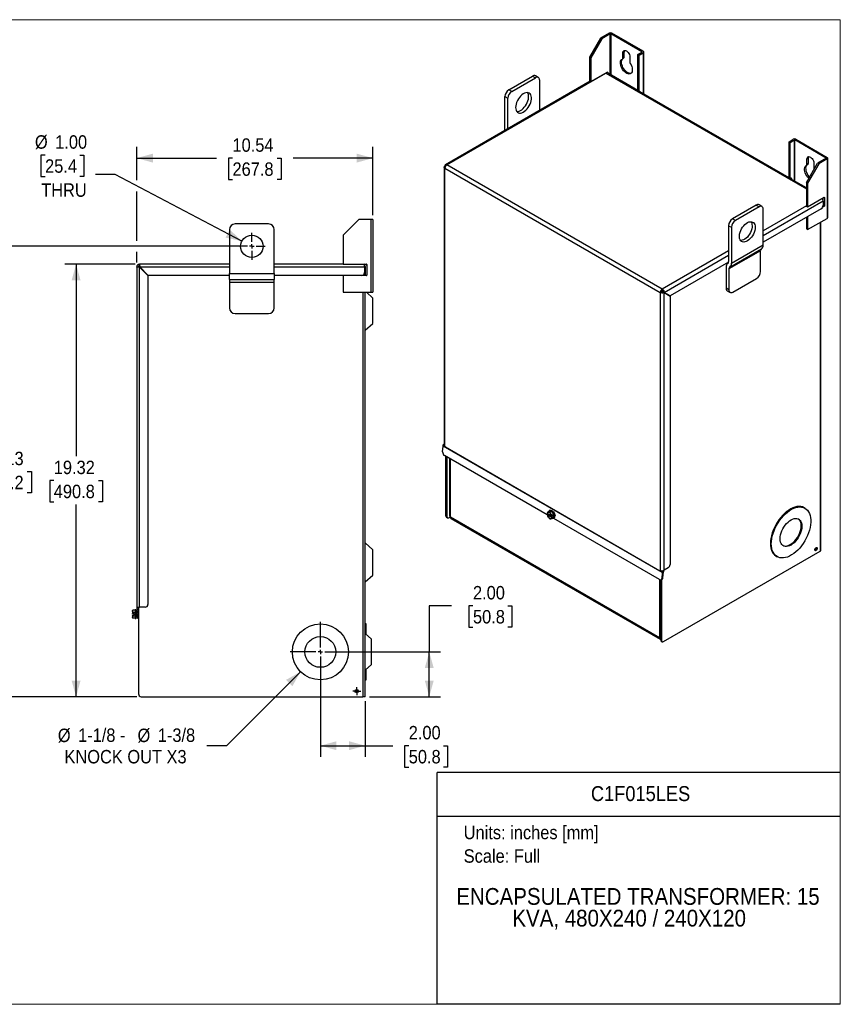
# Model space of a CAD drawing. Header units: inches. Extents: x 0 to 68, y 0 to 44.
# Tile 2 of 2: x 31.3 to 68, y 0 to 44. Entities that reach past the tile are written whole.
import ezdxf
from ezdxf.enums import TextEntityAlignment as Align

# ---------------------------------------------------------------- set-up
doc = ezdxf.new("R2010")
doc.units = ezdxf.units.IN
doc.header["$LTSCALE"] = 4
doc.header["$MEASUREMENT"] = 0
doc.linetypes.add('SLD-Center', pattern=[0.75, 0.6, -0.05, 0.05, -0.05])
doc.linetypes.add('SLD-Solid', pattern=[0])
doc.layers.add('CENTER', color=40, linetype='SLD-Center')
doc.layers.add('SLD-DEFPOINTS', color=7, linetype='Continuous')
doc.layers.add('DIMENSIONS', color=140, linetype='SLD-Solid', lineweight=25)
doc.layers.add('TEXT', color=140, linetype='SLD-Solid', lineweight=25)
doc.styles.add('SLDTEXTSTYLE0', font='GOTHIC.TTF', dxfattribs={"width": 0.913})
doc.dimstyles.new('SLDDIMSTYLE0', dxfattribs={"dimtxt": 0.6, "dimasz": 0.72, "dimexe": 0, "dimexo": 0.0625, "dimgap": 0.15, "dimtad": 0, "dimtih": 1, "dimtoh": 1, "dimrnd": 1e-09, "dimzin": 4, "dimdsep": 46, "dimtxsty": 'SLDTEXTSTYLE0', "dimsah": 1, "dimcen": 0.09, "dimadec": 0, "dimazin": 1, "dimtfac": 1, "dimtofl": 0, "dimtmove": 0, "dimatfit": 3, "dimfxl": 0, "dimfrac": 2, "dimtolj": 1, "dimtzin": 12, "dimarcsym": 0})
doc.dimstyles.new('SLDDIMSTYLE1', dxfattribs={"dimtxt": 0.6, "dimasz": 0.72, "dimexe": 0, "dimexo": 0.0625, "dimgap": 0.15, "dimtad": 0, "dimtih": 1, "dimtoh": 1, "dimrnd": 1e-09, "dimzin": 12, "dimdsep": 46, "dimtxsty": 'SLDTEXTSTYLE0', "dimsah": 1, "dimcen": 0.09, "dimadec": 0, "dimazin": 3, "dimtfac": 1, "dimtofl": 0, "dimtmove": 0, "dimatfit": 3, "dimfxl": 0, "dimfrac": 2, "dimtolj": 1, "dimtzin": 12, "dimarcsym": 0})
doc.dimstyles.new('SLDDIMSTYLE4', dxfattribs={"dimtxt": 0.6, "dimasz": 0.72, "dimexe": 0, "dimexo": 0.0625, "dimgap": 0.15, "dimtad": 0, "dimtih": 1, "dimtoh": 1, "dimrnd": 1e-09, "dimzin": 4, "dimdsep": 46, "dimtxsty": 'SLDTEXTSTYLE0', "dimsah": 1, "dimcen": 0, "dimadec": 0, "dimazin": 1, "dimtfac": 1, "dimtofl": 0, "dimtmove": 0, "dimatfit": 3, "dimfxl": 0, "dimfrac": 2, "dimtolj": 1, "dimtzin": 12, "dimarcsym": 0})
doc.dimstyles.new('SLDDIMSTYLE5', dxfattribs={"dimtxt": 0.6, "dimasz": 0.72, "dimexe": 0, "dimexo": 0.0625, "dimgap": 0.15, "dimtad": 0, "dimtih": 1, "dimtoh": 1, "dimrnd": 1e-09, "dimzin": 12, "dimdsep": 46, "dimtxsty": 'SLDTEXTSTYLE0', "dimsah": 1, "dimcen": 0, "dimadec": 0, "dimazin": 3, "dimtfac": 1, "dimtofl": 0, "dimtmove": 0, "dimatfit": 3, "dimfxl": 0, "dimfrac": 2, "dimtolj": 1, "dimtzin": 12, "dimarcsym": 0})

# ---------------------------------------------------------------- blocks, each defined once
blk = doc.blocks.new('Block2')
at = {"color": 7, "linetype": 'SLD-Solid', "lineweight": 18}
for p, q in [((68, 44), (0, 44)), ((0, 0), (0, 44)), ((68, 0), (68, 44)), ((68, 0), (0, 0))]:
    blk.add_line(p, q, dxfattribs=at)
blk = doc.blocks.new('SW_NOTE_0')
at = {"layer": 'TEXT', "color": 0, "insert": (0, 0.766), "char_height": 0.6, "attachment_point": 1, "style": 'SLDTEXTSTYLE0'}
blk.add_mtext('Units: inches [mm]', dxfattribs=at)
blk = doc.blocks.new('SW_NOTE_0_1')
at = {"layer": 'TEXT', "color": 0, "insert": (0, 0.766), "char_height": 0.6, "attachment_point": 1, "style": 'SLDTEXTSTYLE0'}
blk.add_mtext('Scale: Full', dxfattribs=at)
blk = doc.blocks.new('Block1')
at = {"color": 140, "linetype": 'SLD-Solid', "lineweight": 18}
blk.add_line((68, 0), (68, 10.356), dxfattribs=at)
at = {"layer": 'TEXT'}
for p, q in [((68, 10.356), (50, 10.356)), ((50, 0), (50, 10.356)), ((50, 8.409), (68, 8.409)), ((68, 0), (50, 0))]:
    blk.add_line(p, q, dxfattribs=at)
for name, p in [('SW_NOTE_0', (51.179, 7.213)), ('SW_NOTE_0_1', (51.179, 6.161))]:
    blk.add_blockref(name, p, dxfattribs=at)
at = {"layer": 'TEXT', "color": 140, "style": 'SLDTEXTSTYLE0', "width": 0.913}
for tag, height, p in [('AUTOATTR0', 0.667, (56.862, 8.882)), ('AUTOATTR1_0', 0.75, (50.848, 4.221)), ('AUTOATTR1_1', 0.75, (53.351, 3.251))]:
    blk.add_attdef(tag, text='', height=height, dxfattribs=at).set_placement(p, align=Align.BOTTOM_LEFT)
blk = doc.blocks.new('_D_11')
at = {"layer": 'DIMENSIONS'}
for p, q in [((50.641, 17.81), (49.641, 17.81)), ((49.641, 17.81), (49.641, 15.747)), ((51.594, 17.806), (51.411, 17.806)), ((51.411, 17.806), (51.411, 16.853)), ((53.145, 17.806), (53.328, 17.806)), ((53.328, 17.806), (53.328, 16.853)), ((51.411, 16.853), (51.594, 16.853)), ((53.328, 16.853), (53.145, 16.853)), ((44.977, 15.747), (50.141, 15.747)), ((49.641, 13.747), (49.641, 15.747)), ((46.977, 13.747), (50.141, 13.747))]:
    blk.add_line(p, q, dxfattribs=at)
for points in [[(49.641, 15.747), (49.441, 15.027), (49.841, 15.027)], [(49.641, 13.747), (49.841, 14.467), (49.441, 14.467)]]:
    blk.add_solid(points, dxfattribs=at)
at = {"layer": 'DIMENSIONS', "char_height": 0.6, "attachment_point": 1, "style": 'SLDTEXTSTYLE0'}
for s, insert in [('2.00', (51.594, 18.694)), ('50.8', (51.594, 17.619))]:
    blk.add_mtext(s, dxfattribs=dict(at, insert=insert))
blk = doc.blocks.new('_D_12')
at = {"layer": 'DIMENSIONS'}
for p, q in [((44.777, 15.547), (44.777, 11.056)), ((46.777, 13.547), (46.777, 11.056)), ((44.777, 11.556), (46.777, 11.556)), ((46.777, 11.556), (48.015, 11.556)), ((48.724, 11.552), (48.541, 11.552)), ((48.541, 11.552), (48.541, 10.599)), ((50.275, 11.552), (50.458, 11.552)), ((50.458, 11.552), (50.458, 10.599)), ((48.541, 10.599), (48.724, 10.599)), ((50.458, 10.599), (50.275, 10.599))]:
    blk.add_line(p, q, dxfattribs=at)
for points in [[(44.777, 11.556), (45.497, 11.356), (45.497, 11.756)], [(46.777, 11.556), (46.057, 11.756), (46.057, 11.356)]]:
    blk.add_solid(points, dxfattribs=at)
at = {"layer": 'DIMENSIONS', "char_height": 0.6, "attachment_point": 1, "style": 'SLDTEXTSTYLE0'}
for s, insert in [('2.00', (48.724, 12.44)), ('50.8', (48.724, 11.366))]:
    blk.add_mtext(s, dxfattribs=dict(at, insert=insert))
blk = doc.blocks.new('_D_13')
at = {"layer": 'DIMENSIONS'}
for p, q in [((36.5, 33.072), (33.367, 33.072)), ((33.867, 33.072), (33.867, 24.489)), ((32.87, 23.405), (32.687, 23.405)), ((32.687, 23.405), (32.687, 22.452)), ((34.865, 23.405), (35.048, 23.405)), ((35.048, 23.405), (35.048, 22.452)), ((32.687, 22.452), (32.87, 22.452)), ((35.048, 22.452), (34.865, 22.452)), ((33.867, 13.747), (33.867, 22.331)), ((36.577, 13.747), (33.367, 13.747))]:
    blk.add_line(p, q, dxfattribs=at)
for points in [[(33.867, 33.072), (33.667, 32.352), (34.067, 32.352)], [(33.867, 13.747), (34.067, 14.467), (33.667, 14.467)]]:
    blk.add_solid(points, dxfattribs=at)
at = {"layer": 'DIMENSIONS', "char_height": 0.6, "attachment_point": 1, "style": 'SLDTEXTSTYLE0'}
for s, insert in [('19.32', (32.87, 24.293)), ('490.8', (32.87, 23.219))]:
    blk.add_mtext(s, dxfattribs=dict(at, insert=insert))
blk = doc.blocks.new('_D_14')
at = {"layer": 'DIMENSIONS'}
for p, q in [((32.481, 37.947), (32.298, 37.947)), ((32.298, 37.947), (32.298, 36.994)), ((34.032, 37.947), (34.215, 37.947)), ((34.215, 37.947), (34.215, 36.994)), ((32.298, 36.994), (32.481, 36.994)), ((34.215, 36.994), (34.032, 36.994)), ((35.61, 37.082), (34.735, 37.082)), ((41.274, 34.105), (35.61, 37.082))]:
    blk.add_line(p, q, dxfattribs=at)
blk.add_solid([(41.274, 34.105), (40.73, 34.617), (40.544, 34.263)], dxfattribs=at)
at = {"layer": 'DIMENSIONS', "char_height": 0.6, "attachment_point": 1, "style": 'SLDTEXTSTYLE0'}
for s, insert in [('%%c', (32.028, 38.835)), ('1.00', (32.933, 38.835)), ('25.4', (32.481, 37.761)), ('THRU', (32.308, 36.686))]:
    blk.add_mtext(s, dxfattribs=dict(at, insert=insert))
blk = doc.blocks.new('_D_15')
at = {"layer": 'DIMENSIONS'}
for p, q in [((41.517, 33.872), (30.188, 33.872)), ((30.688, 33.872), (30.688, 24.889)), ((29.691, 23.805), (29.508, 23.805)), ((29.508, 23.805), (29.508, 22.853)), ((31.686, 23.805), (31.868, 23.805)), ((31.868, 23.805), (31.868, 22.853)), ((29.508, 22.853), (29.691, 22.853)), ((30.688, 13.747), (30.688, 22.731)), ((31.868, 22.853), (31.686, 22.853)), ((36.577, 13.747), (30.188, 13.747))]:
    blk.add_line(p, q, dxfattribs=at)
for points in [[(30.688, 33.872), (30.488, 33.152), (30.888, 33.152)], [(30.688, 13.747), (30.888, 14.467), (30.488, 14.467)]]:
    blk.add_solid(points, dxfattribs=at)
at = {"layer": 'DIMENSIONS', "char_height": 0.6, "attachment_point": 1, "style": 'SLDTEXTSTYLE0'}
for s, insert in [('20.13', (29.691, 24.693)), ('511.2', (29.691, 23.619))]:
    blk.add_mtext(s, dxfattribs=dict(at, insert=insert))
blk = doc.blocks.new('_D_16')
at = {"layer": 'DIMENSIONS'}
for p, q in [((36.577, 36.824), (36.577, 38.314)), ((47.122, 35.272), (47.122, 38.314)), ((36.577, 37.814), (40.143, 37.814)), ((40.852, 37.809), (40.669, 37.809)), ((40.669, 37.809), (40.669, 36.857)), ((42.847, 37.809), (43.03, 37.809)), ((43.03, 37.809), (43.03, 36.857)), ((47.122, 37.814), (43.556, 37.814)), ((40.669, 36.857), (40.852, 36.857)), ((43.03, 36.857), (42.847, 36.857)), ((36.577, 34.122), (36.577, 36.324)), ((36.577, 33.149), (36.577, 33.622))]:
    blk.add_line(p, q, dxfattribs=at)
for points in [[(36.577, 37.814), (37.297, 37.614), (37.297, 38.014)], [(47.122, 37.814), (46.402, 38.014), (46.402, 37.614)]]:
    blk.add_solid(points, dxfattribs=at)
at = {"layer": 'DIMENSIONS', "char_height": 0.6, "attachment_point": 1, "style": 'SLDTEXTSTYLE0'}
for s, insert in [('10.54', (40.852, 38.698)), ('267.8', (40.852, 37.623))]:
    blk.add_mtext(s, dxfattribs=dict(at, insert=insert))
blk = doc.blocks.new('_D_17')
at = {"layer": 'DIMENSIONS'}
for p, q in [((43.893, 14.863), (40.586, 11.556)), ((40.586, 11.556), (39.711, 11.556))]:
    blk.add_line(p, q, dxfattribs=at)
blk.add_solid([(43.893, 14.863), (43.242, 14.496), (43.525, 14.213)], dxfattribs=at)
at = {"layer": 'DIMENSIONS', "char_height": 0.6, "attachment_point": 1, "style": 'SLDTEXTSTYLE0'}
for s, insert in [('%%c', (33.051, 12.318)), ('1-1/8 - ', (33.955, 12.327)), ('%%c', (36.61, 12.318)), ('1-3/8', (37.515, 12.327)), ('KNOCK OUT X3', (33.348, 11.366))]:
    blk.add_mtext(s, dxfattribs=dict(at, insert=insert))
blk = doc.blocks.new('SW_CENTERMARKSYMBOL_5')
at = {"layer": 'CENTER', "color": 0}
for p, q in [((-0.1, 0), (-0.178125, 0)), ((0, 0), (-0.1, 0)), ((0, 0.1), (0, 0.178125)), ((0, 0), (0, 0.1)), ((0, 0), (0, -0.1)), ((0, 0), (0.1, 0)), ((0.1, 0), (0.178125, 0)), ((0, -0.1), (0, -0.178125))]:
    blk.add_line(p, q, dxfattribs=at)
blk = doc.blocks.new('SW_CENTERMARKSYMBOL_6')
at = {"layer": 'CENTER', "color": 0}
for p, q in [((0, 0.2), (0, 1.35)), ((-0.2, 0), (-1.35, 0)), ((0, 0), (-0.1, 0)), ((0, 0), (0, 0.1)), ((0, 0), (0, -0.1)), ((0, 0), (0.1, 0)), ((0.2, 0), (1.35, 0)), ((0, -0.2), (0, -1.35))]:
    blk.add_line(p, q, dxfattribs=at)
blk = doc.blocks.new('SW_CENTERMARKSYMBOL_7')
at = {"layer": 'CENTER', "color": 0}
for p, q in [((0, 0.2), (0, 0.6)), ((-0.2, 0), (-0.6, 0)), ((0, 0), (-0.1, 0)), ((0, 0), (0, 0.1)), ((0, 0), (0, -0.1)), ((0, 0), (0.1, 0)), ((0.2, 0), (0.6, 0)), ((0, -0.2), (0, -0.6))]:
    blk.add_line(p, q, dxfattribs=at)

msp = doc.modelspace()

# ---------------------------------------------------------------- linework, layer by layer
for p, q in [((57.296, 43.18), (56.801, 42.323)), ((57.348, 43.15), (56.853, 42.292)), ((57.676, 43.399), (57.296, 43.18)), ((57.348, 43.15), (57.296, 43.18)), ((57.728, 43.369), (57.348, 43.15)), ((57.728, 41.543), (57.728, 43.369)), ((59.143, 42.563), (57.746, 43.369)), ((57.746, 43.369), (57.746, 41.533)), ((59.195, 42.593), (57.799, 43.399)), ((56.801, 42.323), (56.853, 42.292)), ((56.801, 42.323), (56.801, 41.261)), ((56.853, 42.292), (56.853, 41.231)), ((58.271, 42.245), (58.324, 42.275)), ((58.342, 42.547), (58.289, 42.517)), ((58.289, 42.283), (58.289, 42.517)), ((58.342, 42.314), (58.289, 42.283)), ((58.342, 42.314), (58.342, 42.547)), ((58.6, 42.337), (58.6, 42.104)), ((58.961, 42.447), (59.143, 42.553)), ((59.013, 42.417), (58.961, 42.447)), ((58.961, 40.814), (58.961, 42.447)), ((59.013, 42.417), (59.195, 42.522)), ((59.013, 40.784), (59.013, 42.417)), ((59.143, 42.553), (59.143, 42.563)), ((59.195, 42.522), (59.195, 40.696)), ((59.221, 40.682), (59.221, 42.558)), ((50.43, 37.512), (57.535, 41.614)), ((53.196, 40.869), (54.257, 41.481)), ((53.323, 40.795), (54.384, 41.408)), ((54.257, 41.481), (54.384, 41.408)), ((54.509, 41.42), (54.382, 41.493)), ((56.853, 41.231), (57.591, 41.656)), ((57.535, 41.614), (57.525, 41.619)), ((57.535, 41.614), (66.488, 36.445)), ((57.547, 41.631), (57.547, 41.619)), ((57.591, 41.656), (57.599, 41.651)), ((58.961, 40.832), (57.596, 41.62)), ((57.599, 41.651), (57.599, 41.618)), ((56.827, 41.246), (50.372, 37.52)), ((54.561, 41.306), (54.561, 39.938)), ((56.801, 41.261), (56.853, 41.231)), ((53.02, 40.562), (53.146, 40.489)), ((53.02, 39.048), (53.02, 40.562)), ((53.146, 39.121), (53.146, 40.489)), ((53.323, 40.795), (53.196, 40.869)), ((59.013, 40.784), (58.961, 40.814)), ((59.013, 40.784), (59.058, 40.809)), ((65.714, 36.934), (59.029, 40.793)), ((59.058, 40.809), (59.066, 40.804)), ((59.066, 40.771), (59.066, 40.804)), ((65.714, 38.549), (65.896, 38.654)), ((65.714, 38.549), (65.766, 38.518)), ((65.714, 36.916), (65.714, 38.549)), ((65.766, 38.518), (65.949, 38.624)), ((65.766, 36.885), (65.766, 38.518)), ((65.949, 36.798), (65.949, 38.624)), ((67.363, 37.817), (65.966, 38.624)), ((65.966, 36.788), (65.966, 38.624)), ((66.019, 38.654), (67.416, 37.848)), ((50.307, 37.408), (50.307, 24.999)), ((50.343, 37.456), (50.366, 37.443)), ((50.371, 37.451), (50.348, 37.465)), ((50.371, 37.451), (50.348, 37.465)), ((60.046, 31.961), (50.43, 37.512)), ((66.488, 36.73), (66.983, 37.588)), ((66.491, 37.499), (66.544, 37.53)), ((66.562, 37.802), (66.509, 37.771)), ((66.509, 37.538), (66.509, 37.771)), ((66.562, 37.569), (66.509, 37.538)), ((67.035, 37.557), (66.541, 36.7)), ((66.562, 37.802), (66.562, 37.569)), ((66.82, 37.592), (66.82, 37.359)), ((67.363, 37.807), (66.983, 37.588)), ((66.983, 37.588), (67.035, 37.557)), ((67.416, 37.777), (67.035, 37.557)), ((67.363, 37.817), (67.363, 37.807)), ((67.416, 37.777), (67.416, 35.123)), ((67.441, 35.159), (67.441, 37.812)), ((50.343, 24.949), (50.343, 37.362)), ((50.343, 37.362), (59.959, 31.811)), ((65.714, 36.916), (65.766, 36.885)), ((65.811, 36.911), (65.766, 36.885)), ((66.488, 36.487), (65.782, 36.894)), ((65.811, 36.911), (65.819, 36.906)), ((65.819, 36.906), (65.819, 36.873)), ((66.541, 36.7), (66.488, 36.73)), ((66.488, 36.73), (66.488, 35.669)), ((66.541, 36.7), (66.541, 35.638)), ((64.248, 35.713), (63.187, 35.101)), ((64.375, 35.64), (63.314, 35.028)), ((64.248, 35.713), (64.375, 35.64)), ((64.5, 35.653), (64.373, 35.726)), ((64.551, 34.362), (67.237, 35.912)), ((66.488, 35.68), (64.551, 34.562)), ((66.488, 35.669), (66.541, 35.638)), ((66.541, 35.638), (67.278, 36.064)), ((67.278, 35.656), (67.21, 35.617)), ((67.234, 35.944), (67.234, 36.039)), ((67.235, 35.68), (67.278, 35.656)), ((67.237, 35.912), (67.237, 35.706)), ((67.287, 35.671), (67.237, 35.699)), ((67.278, 36.064), (67.287, 36.059)), ((67.287, 36.059), (67.287, 35.671)), ((67.149, 35.553), (64.551, 34.054)), ((64.551, 33.932), (64.551, 35.538)), ((66.541, 35.202), (66.541, 34.618)), ((42.467, 34.872), (40.967, 34.872)), ((46.497, 35.072), (45.797, 34.372)), ((47.034, 35.072), (46.497, 35.072)), ((47.034, 35.072), (47.034, 31.822)), ((47.122, 35.072), (47.034, 35.072)), ((47.122, 35.072), (47.122, 31.822)), ((63.01, 34.795), (63.137, 34.722)), ((63.01, 34.795), (63.01, 33.189)), ((63.314, 35.028), (63.187, 35.101)), ((66.488, 35.171), (66.488, 34.648)), ((66.541, 34.618), (67.416, 35.123)), ((67.105, 34.944), (67.105, 20.246)), ((67.136, 20.29), (67.136, 34.962)), ((40.717, 34.622), (40.717, 32.655)), ((42.717, 32.655), (42.717, 34.622)), ((45.797, 34.372), (45.797, 33.072)), ((63.137, 34.722), (63.137, 33.116)), ((66.541, 34.618), (66.488, 34.648)), ((63.137, 33.116), (64.551, 33.932)), ((63.01, 33.672), (60.046, 31.961)), ((60.137, 31.814), (63.01, 33.472)), ((64.437, 33.678), (63.022, 32.862)), ((63.061, 32.948), (64.475, 33.764)), ((64.437, 32.746), (64.437, 33.678)), ((40.717, 33.072), (36.7, 33.072)), ((36.7, 32.997), (36.7, 33.072)), ((45.797, 33.072), (42.717, 33.072)), ((45.797, 33.072), (46.839, 33.072)), ((46.748, 32.949), (46.748, 33.072)), ((46.852, 33.059), (46.852, 32.584)), ((63.008, 33.163), (60.404, 31.659)), ((36.577, 32.949), (36.652, 32.949)), ((36.577, 32.949), (36.577, 17.747)), ((36.652, 32.997), (36.652, 32.948)), ((36.652, 32.997), (36.7, 32.997)), ((36.7, 17.747), (36.7, 32.942)), ((36.7, 32.942), (37.077, 32.565)), ((37.084, 32.572), (36.707, 32.949)), ((36.707, 32.949), (40.717, 32.949)), ((37.077, 32.565), (37.077, 17.872)), ((40.717, 32.572), (37.084, 32.572)), ((40.717, 32.396), (40.717, 32.655)), ((40.717, 32.655), (42.717, 32.655)), ((42.717, 32.949), (46.748, 32.949)), ((42.717, 32.655), (42.717, 32.396)), ((46.623, 32.572), (42.717, 32.572)), ((45.797, 32.572), (45.797, 31.822)), ((46.839, 32.572), (46.623, 32.572)), ((46.67, 32.581), (46.67, 32.572)), ((46.748, 32.949), (46.748, 32.697)), ((46.777, 32.572), (46.777, 32.987)), ((46.796, 32.572), (46.796, 32.949)), ((62.896, 32.935), (62.896, 32.003)), ((63.022, 32.862), (63.022, 31.93)), ((40.717, 32.396), (42.717, 32.396)), ((40.717, 32.396), (40.717, 32.263)), ((42.717, 32.263), (40.717, 32.263)), ((40.717, 32.263), (40.717, 31.122)), ((42.717, 32.263), (42.717, 32.396)), ((42.717, 31.122), (42.717, 32.263)), ((63.199, 31.828), (64.26, 32.44)), ((45.797, 31.822), (47.034, 31.822)), ((46.67, 31.822), (46.67, 13.747)), ((46.777, 13.747), (46.777, 31.822)), ((47.12, 31.563), (46.833, 31.822)), ((47.034, 31.822), (47.122, 31.822)), ((59.959, 31.811), (60.012, 31.841)), ((59.959, 31.811), (59.959, 19.398)), ((60.012, 31.88), (60.021, 31.875)), ((60.021, 31.875), (60.056, 31.895)), ((60.021, 31.875), (60.021, 31.834)), ((60.046, 31.9), (60.046, 31.961)), ((60.08, 31.835), (60.132, 31.805)), ((60.137, 31.814), (60.085, 31.844)), ((60.085, 31.844), (60.351, 31.69)), ((60.132, 19.398), (60.132, 31.805)), ((60.132, 31.805), (60.399, 31.651)), ((60.404, 31.659), (60.137, 31.814)), ((60.351, 31.69), (60.404, 31.659)), ((63.022, 31.93), (62.896, 32.003)), ((62.947, 31.889), (63.074, 31.816)), ((47.12, 30.997), (47.12, 31.563)), ((60.399, 31.651), (60.399, 19.654)), ((40.967, 30.872), (42.467, 30.872)), ((47.12, 30.431), (47.12, 30.997)), ((46.777, 30.122), (47.12, 30.431)), ((50.238, 24.685), (50.257, 24.947)), ((50.307, 25.028), (50.257, 24.999)), ((50.257, 24.951), (50.257, 24.999)), ((50.257, 24.999), (50.343, 24.949)), ((60.046, 19.3), (50.257, 24.951)), ((60.046, 19.296), (50.257, 24.947)), ((54.908, 21.878), (50.318, 24.528)), ((50.387, 21.82), (50.387, 24.488)), ((50.429, 24.464), (50.429, 21.796)), ((50.552, 24.393), (50.552, 21.816)), ((50.587, 21.763), (50.587, 24.373)), ((54.991, 22.029), (54.916, 21.985)), ((55.102, 22.039), (54.991, 22.029)), ((55.025, 22.073), (55.004, 22.06)), ((55.102, 22.039), (55.027, 21.995)), ((55.212, 21.901), (55.102, 22.039)), ((66.427, 22.168), (66.391, 22.189)), ((50.429, 21.796), (50.387, 21.82)), ((50.413, 21.763), (50.455, 21.739)), ((50.518, 21.745), (50.571, 21.776)), ((59.925, 16.372), (50.587, 21.763)), ((50.612, 21.708), (59.95, 16.317)), ((54.916, 21.985), (54.908, 21.931)), ((54.908, 21.929), (54.908, 21.931)), ((55.125, 21.804), (54.908, 21.929)), ((54.949, 21.906), (54.908, 21.882)), ((54.908, 21.882), (54.908, 21.88)), ((54.908, 21.882), (54.916, 21.838)), ((54.908, 21.88), (55.125, 21.755)), ((54.916, 21.838), (54.962, 21.764)), ((55.072, 21.7), (55.137, 21.711)), ((55.128, 21.804), (55.125, 21.804)), ((55.125, 21.755), (55.128, 21.755)), ((55.128, 21.804), (55.137, 21.858)), ((55.178, 21.833), (55.128, 21.804)), ((55.128, 21.755), (55.178, 21.784)), ((55.137, 21.711), (55.128, 21.755)), ((55.178, 21.784), (55.136, 21.808)), ((55.137, 21.858), (55.212, 21.901)), ((55.212, 21.754), (55.137, 21.711)), ((55.178, 21.784), (55.178, 21.833)), ((55.199, 21.722), (55.22, 21.735)), ((59.93, 18.979), (55.202, 21.708)), ((55.203, 21.717), (55.203, 21.725)), ((55.212, 21.754), (55.212, 21.901)), ((47.12, 20.313), (46.777, 20.622)), ((47.12, 19.747), (47.12, 20.313)), ((60.11, 16.208), (67.105, 20.246)), ((66.928, 20.397), (66.927, 20.41)), ((65.141, 20.024), (65.177, 20.003)), ((47.12, 19.181), (47.12, 19.747)), ((59.959, 19.398), (60.046, 19.348)), ((60.046, 19.348), (60.099, 19.378)), ((60.092, 19.382), (60.099, 19.378)), ((60.099, 19.378), (60.099, 19.33)), ((60.311, 19.501), (60.132, 19.398)), ((46.777, 18.872), (47.12, 19.181)), ((59.925, 18.982), (59.925, 16.372)), ((59.979, 16.283), (59.979, 18.968)), ((59.992, 18.972), (60.045, 18.997)), ((60.021, 18.986), (60.021, 16.259)), ((60.046, 19.296), (60.027, 19.034)), ((60.079, 19.059), (60.027, 19.034)), ((60.046, 19.348), (60.046, 19.3)), ((60.079, 19.059), (60.098, 19.321)), ((36.401, 17.618), (36.387, 17.593)), ((36.507, 17.618), (36.401, 17.618)), ((36.537, 17.633), (36.507, 17.633)), ((36.507, 17.633), (36.507, 17.437)), ((36.537, 17.633), (36.537, 17.437)), ((36.577, 17.684), (36.55, 17.377)), ((36.577, 17.747), (36.577, 17.688)), ((36.577, 17.747), (36.652, 17.747)), ((36.625, 17.37), (36.651, 17.678)), ((36.652, 17.747), (36.652, 17.688)), ((36.652, 17.747), (36.7, 17.747)), ((36.652, 17.688), (36.652, 13.872)), ((36.952, 17.747), (36.7, 17.747)), ((36.387, 17.593), (36.387, 17.573)), ((36.387, 17.573), (36.387, 17.467)), ((36.389, 17.467), (36.387, 17.467)), ((36.387, 17.407), (36.387, 17.302)), ((36.387, 17.407), (36.389, 17.407)), ((36.387, 17.302), (36.401, 17.347)), ((36.387, 17.302), (36.387, 17.281)), ((36.387, 17.281), (36.401, 17.257)), ((36.389, 17.467), (36.401, 17.527)), ((36.459, 17.467), (36.389, 17.467)), ((36.389, 17.407), (36.459, 17.407)), ((36.401, 17.347), (36.389, 17.407)), ((36.401, 17.527), (36.507, 17.527)), ((36.507, 17.347), (36.401, 17.347)), ((36.507, 17.257), (36.401, 17.257)), ((36.459, 17.407), (36.459, 17.467)), ((36.507, 17.437), (36.507, 17.242)), ((36.507, 17.242), (36.537, 17.242)), ((36.564, 17.532), (36.537, 17.532)), ((36.537, 17.437), (36.537, 17.242)), ((36.537, 17.342), (36.547, 17.342)), ((36.614, 17.246), (36.539, 17.252)), ((36.625, 17.37), (36.55, 17.377)), ((36.622, 17.342), (36.652, 17.342)), ((36.652, 17.532), (36.639, 17.532)), ((46.827, 16.997), (46.777, 16.997)), ((46.827, 16.523), (46.827, 16.997)), ((47.06, 16.313), (46.777, 16.568)), ((47.06, 15.747), (47.06, 16.313)), ((60.021, 16.259), (59.979, 16.283)), ((60.005, 16.226), (60.047, 16.201)), ((47.06, 15.181), (47.06, 15.747)), ((46.777, 14.926), (47.06, 15.181)), ((46.827, 14.497), (46.827, 14.971)), ((46.777, 14.497), (46.827, 14.497)), ((36.777, 13.747), (46.67, 13.747)), ((46.777, 13.747), (46.67, 13.747))]:
    msp.add_line(p, q)
at = {"flags": 128}
for points in [[(58.62, 42.04), (58.655, 41.977), (58.682, 41.911), (58.7, 41.845), (58.709, 41.782), (58.708, 41.724), (58.697, 41.672), (58.676, 41.63), (58.647, 41.598), (58.61, 41.578), (58.568, 41.57), (58.52, 41.575), (58.47, 41.593), (58.419, 41.623), (58.369, 41.663), (58.321, 41.713), (58.278, 41.77), (58.242, 41.832), (58.213, 41.898), (58.192, 41.963), (58.181, 42.028), (58.18, 42.087), (58.189, 42.141), (58.207, 42.185), (58.234, 42.22), (58.269, 42.243)], [(58.656, 41.606), (58.62, 41.601), (58.573, 41.606), (58.523, 41.623), (58.472, 41.653), (58.421, 41.693), (58.374, 41.743), (58.331, 41.8), (58.294, 41.863), (58.265, 41.928), (58.245, 41.994), (58.234, 42.058), (58.233, 42.118), (58.241, 42.171), (58.259, 42.216), (58.286, 42.251), (58.298, 42.26)], [(58.289, 42.517), (58.294, 42.56), (58.31, 42.595), (58.334, 42.617), (58.367, 42.627), (58.404, 42.624), (58.444, 42.607), (58.485, 42.577), (58.522, 42.538), (58.554, 42.49), (58.579, 42.439), (58.595, 42.387), (58.6, 42.337)], [(53.5, 40.081), (53.505, 40.015), (53.52, 39.957), (53.545, 39.908), (53.578, 39.87), (53.62, 39.844), (53.668, 39.83), (53.722, 39.83), (53.779, 39.843), (53.839, 39.868), (53.898, 39.906), (53.957, 39.954), (54.013, 40.012), (54.064, 40.078), (54.109, 40.15), (54.146, 40.225), (54.176, 40.303), (54.196, 40.38), (54.206, 40.454), (54.206, 40.523), (54.196, 40.585), (54.176, 40.639), (54.146, 40.683), (54.109, 40.715), (54.064, 40.735), (54.013, 40.741), (53.957, 40.735), (53.898, 40.716), (53.839, 40.684), (53.779, 40.641), (53.722, 40.588), (53.668, 40.526), (53.62, 40.457), (53.578, 40.383), (53.545, 40.306), (53.52, 40.229), (53.505, 40.153), (53.5, 40.081)], [(53.548, 39.903), (53.595, 39.903), (53.652, 39.916), (53.712, 39.942), (53.772, 39.979), (53.83, 40.028), (53.886, 40.086), (53.937, 40.151), (53.982, 40.223), (54.02, 40.299), (54.049, 40.376), (54.069, 40.453), (54.079, 40.527), (54.079, 40.596), (54.069, 40.659), (54.049, 40.712), (54.032, 40.74)], [(66.509, 37.771), (66.514, 37.815), (66.53, 37.849), (66.554, 37.872), (66.587, 37.882), (66.624, 37.878), (66.664, 37.861), (66.705, 37.832), (66.742, 37.792), (66.774, 37.745), (66.799, 37.694), (66.815, 37.641), (66.82, 37.592)], [(66.593, 36.913), (66.589, 36.917), (66.541, 36.967), (66.498, 37.024), (66.462, 37.087), (66.433, 37.152), (66.412, 37.218), (66.401, 37.282), (66.4, 37.342), (66.409, 37.395), (66.427, 37.44), (66.454, 37.475), (66.489, 37.498)], [(66.518, 37.514), (66.507, 37.505), (66.48, 37.471), (66.461, 37.426), (66.453, 37.373), (66.454, 37.313), (66.465, 37.249), (66.486, 37.183), (66.515, 37.117), (66.551, 37.055), (66.594, 36.998), (66.623, 36.965)], [(64.198, 34.722), (64.193, 34.65), (64.178, 34.574), (64.153, 34.497), (64.119, 34.42), (64.078, 34.346), (64.03, 34.277), (63.976, 34.215), (63.919, 34.161), (63.859, 34.118), (63.799, 34.087), (63.741, 34.067), (63.685, 34.061), (63.634, 34.068), (63.589, 34.088), (63.551, 34.12), (63.522, 34.163), (63.502, 34.217), (63.492, 34.279), (63.492, 34.349), (63.502, 34.423), (63.522, 34.5), (63.551, 34.577), (63.589, 34.653), (63.634, 34.724), (63.685, 34.79), (63.741, 34.848), (63.799, 34.897), (63.859, 34.934), (63.919, 34.96), (63.976, 34.972), (64.03, 34.972), (64.078, 34.959), (64.119, 34.933), (64.153, 34.895), (64.178, 34.846), (64.193, 34.788), (64.198, 34.722)], [(64.071, 34.795), (64.066, 34.723), (64.051, 34.647), (64.026, 34.57), (63.993, 34.493), (63.951, 34.419), (63.903, 34.35), (63.849, 34.288), (63.792, 34.235), (63.733, 34.191), (63.673, 34.16), (63.614, 34.141), (63.558, 34.134), (63.539, 34.135)], [(54.97, 22.017), (54.975, 22.028), (54.995, 22.054), (55.022, 22.068), (55.055, 22.068), (55.092, 22.056), (55.13, 22.031), (55.165, 21.996), (55.196, 21.954), (55.219, 21.906), (55.234, 21.858), (55.24, 21.812)], [(55.025, 22.073), (55.043, 22.08), (55.077, 22.081), (55.113, 22.068), (55.151, 22.043), (55.186, 22.009), (55.217, 21.966), (55.241, 21.918), (55.256, 21.87), (55.261, 21.824)], [(66.391, 22.189), (66.383, 22.193), (66.312, 22.224), (66.235, 22.242), (66.153, 22.247), (66.066, 22.239), (65.976, 22.219), (65.884, 22.186), (65.79, 22.14), (65.696, 22.083), (65.603, 22.015), (65.511, 21.936), (65.423, 21.848), (65.338, 21.752), (65.258, 21.648), (65.184, 21.538), (65.117, 21.424), (65.057, 21.305), (65.005, 21.185), (64.962, 21.063), (64.927, 20.942), (64.903, 20.823), (64.888, 20.707), (64.883, 20.596)], [(64.918, 20.576), (64.923, 20.687), (64.938, 20.803), (64.963, 20.922), (64.997, 21.043), (65.04, 21.164), (65.092, 21.285), (65.152, 21.403), (65.22, 21.518), (65.294, 21.628), (65.374, 21.731), (65.458, 21.828), (65.547, 21.916), (65.638, 21.994), (65.731, 22.063), (65.825, 22.12), (65.919, 22.165), (66.012, 22.198), (66.102, 22.219), (66.188, 22.227), (66.271, 22.222), (66.348, 22.204), (66.418, 22.173), (66.482, 22.13), (66.538, 22.075), (66.586, 22.009), (66.625, 21.933), (66.655, 21.847), (66.674, 21.752), (66.684, 21.65), (66.684, 21.541), (66.674, 21.427), (66.655, 21.31), (66.625, 21.189), (66.586, 21.068), (66.538, 20.947), (66.482, 20.827), (66.418, 20.711), (66.348, 20.598), (66.271, 20.491), (66.188, 20.391), (66.102, 20.299), (66.012, 20.215), (65.919, 20.142), (65.825, 20.079), (65.731, 20.028), (65.638, 19.988), (65.547, 19.961), (65.458, 19.947), (65.374, 19.946), (65.294, 19.957), (65.22, 19.982), (65.152, 20.019), (65.092, 20.068), (65.04, 20.128), (64.997, 20.199), (64.963, 20.281), (64.938, 20.371), (64.923, 20.47), (64.918, 20.576)], [(55.24, 21.812), (55.234, 21.772), (55.219, 21.741), (55.196, 21.721), (55.165, 21.713), (55.144, 21.715)], [(65.316, 20.805), (65.321, 20.888), (65.335, 20.975), (65.36, 21.064), (65.393, 21.153), (65.434, 21.241), (65.483, 21.326), (65.539, 21.406), (65.6, 21.48), (65.665, 21.545), (65.733, 21.602), (65.802, 21.647), (65.871, 21.681), (65.939, 21.704), (66.004, 21.713), (66.065, 21.71), (66.12, 21.694), (66.169, 21.666), (66.211, 21.625), (66.244, 21.574), (66.268, 21.513), (66.283, 21.444), (66.288, 21.366), (66.283, 21.284), (66.268, 21.197), (66.244, 21.108), (66.211, 21.018), (66.169, 20.93), (66.12, 20.845), (66.065, 20.765), (66.004, 20.692), (65.939, 20.626), (65.871, 20.57), (65.802, 20.524), (65.733, 20.49), (65.665, 20.468), (65.6, 20.459), (65.539, 20.462), (65.483, 20.478), (65.434, 20.506), (65.393, 20.546), (65.36, 20.597), (65.335, 20.658), (65.321, 20.728), (65.316, 20.805)], [(65.441, 20.501), (65.448, 20.498), (65.504, 20.482), (65.564, 20.479), (65.629, 20.489), (65.697, 20.511), (65.766, 20.545), (65.836, 20.591), (65.903, 20.647), (65.968, 20.712), (66.029, 20.786), (66.085, 20.866), (66.134, 20.951), (66.175, 21.039), (66.209, 21.128), (66.233, 21.217), (66.248, 21.304), (66.253, 21.387), (66.248, 21.464), (66.233, 21.534), (66.209, 21.595), (66.175, 21.646), (66.134, 21.686), (66.127, 21.691)], [(64.883, 20.596), (64.888, 20.49), (64.903, 20.392), (64.927, 20.301), (64.962, 20.22), (65.005, 20.148), (65.057, 20.088), (65.117, 20.039), (65.141, 20.024)], [(66.971, 20.373), (66.967, 20.346), (66.955, 20.318), (66.937, 20.294), (66.915, 20.277), (66.894, 20.269), (66.876, 20.273), (66.864, 20.287), (66.86, 20.309), (66.864, 20.336), (66.876, 20.363), (66.894, 20.387), (66.915, 20.404), (66.937, 20.412), (66.955, 20.408), (66.967, 20.395), (66.971, 20.373)], [(36.55, 17.377), (36.548, 17.352), (36.546, 17.329), (36.544, 17.307), (36.542, 17.289), (36.541, 17.273), (36.54, 17.262), (36.539, 17.255), (36.539, 17.252)], [(36.614, 17.246), (36.614, 17.248), (36.614, 17.255), (36.615, 17.267), (36.617, 17.282), (36.618, 17.301), (36.62, 17.322), (36.622, 17.346), (36.625, 17.37)], [(59.925, 16.372), (59.927, 16.354), (59.932, 16.338), (59.94, 16.326), (59.95, 16.317), (59.963, 16.312), (59.978, 16.312), (59.979, 16.312)]]:
    msp.add_lwpolyline(points, dxfattribs=at)
for centre, radius in [((41.717, 33.872), 0.5), ((44.777, 15.747), 1.25), ((44.777, 15.747), 0.688), ((46.402, 13.997), 0.0781), ((46.402, 13.997), 0.065)]:
    msp.add_circle(centre, radius)
for centre, radius, start, end in [((57.737, 43.28), 0.134, 62.6096, 117.3904), ((57.737, 43.352), 0.0192, 62.6101, 117.39), ((58.248, 42.279), 0.0412, 300.0988, 6.4977), ((58.3, 42.31), 0.0422, 305.2703, 6.0419), ((58.466, 42.555), 0.125, 144.912, 183.7977), ((59.141, 42.558), 0.00546, 290.7814, 69.2183), ((59.182, 42.558), 0.0381, 290.7837, 69.2166), ((58.725, 42.109), 0.125, 182.1376, 213.1643), ((54.33, 41.379), 0.126, 65.6928, 125.6176), ((54.453, 41.323), 0.109, 350.786, 129.2033), ((57.571, 41.563), 0.0616, 65.6929, 125.6176), ((57.594, 41.652), 0.00546, 350.786, 129.2033), ((53.403, 40.545), 0.384, 122.6054, 177.3945), ((53.53, 40.472), 0.384, 122.6054, 177.3945), ((59.061, 40.805), 0.00546, 350.786, 129.2033), ((65.957, 38.535), 0.134, 62.6097, 117.3902), ((65.957, 38.607), 0.0192, 62.6087, 117.3914), ((66.686, 37.81), 0.125, 144.912, 183.7977), ((67.402, 37.812), 0.0381, 290.7833, 69.2166), ((50.531, 37.353), 0.188, 122.6058, 177.3941), ((66.468, 37.533), 0.0412, 300.0988, 6.4977), ((66.52, 37.564), 0.0422, 305.2703, 6.0419), ((67.361, 37.812), 0.00546, 290.784, 69.2157), ((66.93, 37.36), 0.11, 181.0369, 201.828), ((65.814, 36.907), 0.00546, 350.786, 129.2033), ((64.321, 35.611), 0.126, 65.6928, 125.6176), ((64.444, 35.556), 0.109, 350.786, 129.2033), ((67.046, 35.715), 0.192, 302.6055, 357.3945), ((67.05, 35.904), 0.187, 2.6401, 37.6731), ((67.281, 36.06), 0.00546, 350.786, 129.2033), ((67.267, 35.672), 0.0192, 302.6055, 357.3945), ((40.967, 34.622), 0.25, 90, 180), ((42.467, 34.622), 0.25, 0, 90), ((63.394, 34.777), 0.384, 122.6054, 177.3945), ((63.521, 34.704), 0.384, 122.6054, 177.3945), ((63.778, 34.811), 0.294, 356.8625, 33.502), ((67.397, 35.163), 0.0439, 294.3743, 354.3054), ((64.368, 33.914), 0.185, 305.6981, 5.6203), ((64.53, 33.688), 0.0943, 125.698, 185.6207), ((36.7, 32.949), 0.123, 90, 180), ((46.748, 32.949), 0.123, 31.8991, 90), ((46.839, 33.059), 0.0125, 0, 90), ((63.079, 32.953), 0.185, 125.6981, 185.6203), ((62.917, 33.18), 0.0943, 305.698, 5.6206), ((62.954, 33.098), 0.185, 305.6981, 5.6203), ((46.623, 32.697), 0.125, 270, 0), ((46.748, 32.949), 0.0478, 0, 90), ((46.839, 32.584), 0.0125, 270, 0), ((63.116, 32.871), 0.0943, 125.698, 185.6207), ((64.053, 32.764), 0.384, 302.6055, 357.3945), ((60.147, 31.802), 0.188, 122.6058, 177.3941), ((63.014, 31.988), 0.119, 172.4796, 236.2085), ((63.13, 31.913), 0.109, 170.786, 309.2034), ((40.967, 31.122), 0.25, 180, 270), ((42.467, 31.122), 0.25, 270, 0), ((50.416, 24.677), 0.179, 177.6061, 236.7477), ((50.209, 24.951), 0.0472, 355.7716, 359.9913), ((50.368, 25.004), 0.0608, 185.2589, 246.0601), ((50.443, 21.811), 0.057, 170.9207, 237.7678), ((50.483, 21.787), 0.0546, 170.7854, 309.203), ((50.644, 21.756), 0.0574, 172.7432, 235.9435), ((54.969, 21.924), 0.061, 97.2057, 174.987), ((55.159, 21.924), 0.254, 189.9035, 219.1103), ((54.953, 21.842), 0.142, 33.4353, 86.5701), ((55.08, 21.842), 0.142, 213.4358, 266.5696), ((54.875, 21.761), 0.254, 9.9035, 39.1103), ((55.064, 21.761), 0.061, 277.2057, 354.987), ((55.088, 21.716), 0.115, 355.8758, 0.4361), ((55.164, 21.814), 0.0972, 305.3792, 5.9332), ((66.816, 20.399), 0.113, 293.9546, 358.9659), ((66.793, 20.411), 0.106, 311.8079, 348.1978), ((67.083, 20.295), 0.054, 294.374, 354.3057), ((60.046, 19.567), 0.191, 242.8435, 283.7788), ((60.059, 19.528), 0.15, 282.5727, 299.2742), ((60.207, 19.662), 0.192, 302.6052, 357.3948), ((59.966, 19.029), 0.061, 234.6192, 5.0422), ((60.009, 19.057), 0.0697, 300.1922, 1.2878), ((59.998, 19.3), 0.0472, 355.7716, 359.9913), ((59.975, 19.33), 0.124, 355.8145, 359.9506), ((36.529, 17.688), 0.0478, 355, 0), ((36.529, 17.688), 0.123, 355, 0), ((36.952, 17.872), 0.125, 270, 0), ((60.037, 16.275), 0.0587, 171.9773, 236.7112), ((60.075, 16.25), 0.0546, 170.7854, 309.203), ((36.777, 13.872), 0.125, 180, 270)]:
    msp.add_arc(centre, radius, start, end)
for points, knots in [([(50.343, 37.362), (50.335, 37.367), (50.317, 37.378), (50.306, 37.4), (50.308, 37.423), (50.322, 37.442), (50.337, 37.452), (50.343, 37.456)], [0, 0, 0, 0, 0.21514, 0.430287, 0.64527, 0.859915, 1, 1, 1, 1]), ([(50.348, 37.465), (50.349, 37.475), (50.351, 37.497), (50.365, 37.518), (50.386, 37.527), (50.409, 37.524), (50.424, 37.515), (50.43, 37.512)], [0, 0, 0, 0, 0.214249, 0.428492, 0.642895, 0.857639, 1, 1, 1, 1]), ([(36.7, 33.072), (36.7, 33.071), (36.702, 33.068), (36.704, 33.047), (36.706, 33.016), (36.707, 32.981), (36.707, 32.958), (36.707, 32.949)], [0, 0, 0, 0, 0.215139, 0.430287, 0.645271, 0.859913, 1, 1, 1, 1]), ([(36.7, 32.942), (36.686, 32.942), (36.658, 32.943), (36.622, 32.944), (36.594, 32.946), (36.579, 32.948), (36.578, 32.949), (36.577, 32.949)], [0, 0, 0, 0, 0.214246, 0.42849, 0.642894, 0.857638, 1, 1, 1, 1]), ([(60.132, 31.805), (60.122, 31.8), (60.1, 31.79), (60.059, 31.785), (60.018, 31.787), (59.983, 31.797), (59.966, 31.807), (59.959, 31.811)], [0, 0, 0, 0, 0.214246, 0.42849, 0.642894, 0.857638, 1, 1, 1, 1]), ([(60.012, 31.841), (60.018, 31.837), (60.025, 31.834), (60.039, 31.83), (60.046, 31.829), (60.059, 31.829), (60.064, 31.83), (60.073, 31.832), (60.077, 31.834), (60.08, 31.835)], [0, 0, 0, 0, 0.25, 0.25, 0.5, 0.5, 0.75, 0.75, 1, 1, 1, 1]), ([(60.046, 31.961), (60.056, 31.954), (60.077, 31.942), (60.104, 31.91), (60.125, 31.874), (60.136, 31.84), (60.137, 31.821), (60.137, 31.814)], [0, 0, 0, 0, 0.215139, 0.430287, 0.645271, 0.859913, 1, 1, 1, 1]), ([(60.085, 31.844), (60.084, 31.849), (60.083, 31.858), (60.077, 31.872), (60.067, 31.885), (60.056, 31.895), (60.049, 31.898), (60.046, 31.9)], [0, 0, 0, 0, 0.211813, 0.423591, 0.636388, 0.851363, 1, 1, 1, 1]), ([(50.554, 21.816), (50.554, 21.81), (50.554, 21.797), (50.567, 21.778), (50.581, 21.767), (50.587, 21.763)], [0, 0, 0, 0, 0.286543, 0.71551, 1, 1, 1, 1]), ([(59.925, 16.372), (59.936, 16.367), (59.952, 16.36), (59.972, 16.359), (59.979, 16.358)], [0, 0, 0, 0, 0.6518, 1, 1, 1, 1])]:
    msp.add_open_spline(points, degree=3, knots=knots)
for points in [[(54.962, 21.985), (54.943, 21.983), (54.928, 21.984), (54.916, 21.985)], [(55.027, 21.995), (55.003, 21.99), (54.98, 21.986), (54.962, 21.985)], [(54.962, 21.764), (54.98, 21.741), (55.003, 21.72), (55.027, 21.701)], [(55.072, 21.921), (55.053, 21.944), (55.039, 21.969), (55.027, 21.995)], [(55.027, 21.701), (55.039, 21.699), (55.053, 21.699), (55.072, 21.7)], [(55.137, 21.858), (55.113, 21.877), (55.091, 21.898), (55.072, 21.921)], [(36.387, 17.573), (36.387, 17.588), (36.392, 17.603), (36.401, 17.618)], [(36.401, 17.527), (36.392, 17.542), (36.387, 17.557), (36.387, 17.573)], [(36.401, 17.257), (36.392, 17.272), (36.387, 17.287), (36.387, 17.302)]]:
    msp.add_open_spline(points, degree=3)

# ---------------------------------------------------------------- block references
at = {"layer": 'CENTER'}
for name, p in [('SW_CENTERMARKSYMBOL_7', (41.717, 33.872)), ('SW_CENTERMARKSYMBOL_6', (44.777, 15.747)), ('SW_CENTERMARKSYMBOL_5', (46.402, 13.997))]:
    msp.add_blockref(name, p, dxfattribs=at)
at = {"layer": 'SLD-DEFPOINTS'}
msp.add_blockref('Block2', (0, 0), dxfattribs=at)
ref = msp.add_blockref('Block1', (0, 0), dxfattribs=at)
ref.add_attrib('AUTOATTR0', 'C1F015LES', dxfattribs={"layer": 'TEXT', "height": 0.6667, "style": 'SLDTEXTSTYLE0', "width": 0.913}).set_placement((56.862, 8.882), align=Align.BOTTOM_LEFT)
ref.add_attrib('AUTOATTR1_0', 'ENCAPSULATED TRANSFORMER: 15 ', dxfattribs={"layer": 'TEXT', "height": 0.75, "style": 'SLDTEXTSTYLE0', "width": 0.913}).set_placement((50.848, 4.221), align=Align.BOTTOM_LEFT)
ref.add_attrib('AUTOATTR1_1', 'KVA, 480X240 / 240X120', dxfattribs={"layer": 'TEXT', "height": 0.75, "style": 'SLDTEXTSTYLE0', "width": 0.913}).set_placement((53.351, 3.251), align=Align.BOTTOM_LEFT)

# ---------------------------------------------------------------- dimensions: what is measured, and where the dimension line sits
at = {"layer": 'DIMENSIONS'}
dim = msp.add_diameter_dim_2p(p1=(42.159, 33.64), p2=(41.274, 34.105), text='<>\\PTHRU', dimstyle='SLDDIMSTYLE4', dxfattribs=at)
dim.commit()
dim.dimension.update_dxf_attribs({"geometry": '_D_14', "text_midpoint": (33.256, 37.47), "dimtype": 163})
for base, p1, p2, angle, dimstyle, picture, middle in [((47.1216, 37.8139), (36.5772, 32.9494), (47.1216, 35.0719), 0, 'SLDDIMSTYLE1', '_D_16', (41.8494, 37.8139)), ((30.688024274, 13.747204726), (41.71689025, 33.872204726), (36.77689025, 13.747204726), 90, 'SLDDIMSTYLE1', '_D_15', (30.688024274, 23.809704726)), ((33.8673, 33.0719), (36.7769, 13.7472), (36.6997, 33.0719), 90, 'SLDDIMSTYLE1', '_D_13', (33.8673, 23.4096)), ((49.641, 15.747), (46.777, 13.747), (44.777, 15.747), 90, 'SLDDIMSTYLE0', '_D_11', (49.641, 17.81))]:
    dim = msp.add_linear_dim(base=base, p1=p1, p2=p2, angle=angle, dimstyle=dimstyle, dxfattribs=at)
    dim.commit()
    dim.dimension.update_dxf_attribs({"geometry": picture, "text_midpoint": middle, "dimtype": 160})
dim = msp.add_diameter_dim_2p(p1=(45.661, 16.631), p2=(43.893, 14.863), text='%%c1-1/8 - %%c1-3/8\\PKNOCK OUT X3', dimstyle='SLDDIMSTYLE5', override={"dimpost": '<>'}, dxfattribs=at)
dim.commit()
dim.dimension.update_dxf_attribs({"geometry": '_D_17', "text_midpoint": (36.256, 11.556), "dimtype": 163})
dim = msp.add_linear_dim(base=(44.777, 11.556), p1=(46.777, 13.747), p2=(44.777, 15.747), dimstyle='SLDDIMSTYLE0', dxfattribs=at)
dim.commit()
dim.dimension.update_dxf_attribs({"geometry": '_D_12', "text_midpoint": (49.499, 11.556), "dimtype": 160})

doc.saveas('drawing.dxf')
